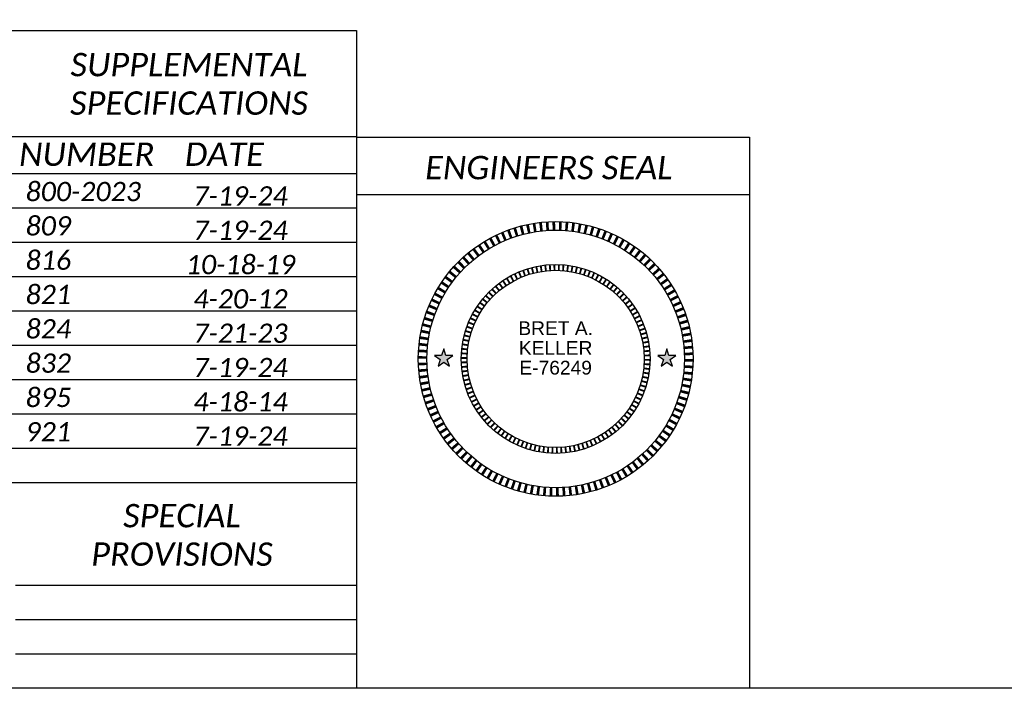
# Model space of a CAD drawing. Header units: feet. Extents: x -18 to 2245837, y -21 to 596159.
# Tile 4 of 34: x 12 to 19, y -6 to -1. Entities that reach past the tile are written whole.
import ezdxf
from ezdxf.enums import TextEntityAlignment as Align

# ---------------------------------------------------------------- set-up
doc = ezdxf.new("R2010")
doc.units = ezdxf.units.FT
doc.header["$MEASUREMENT"] = 0
doc.layers.add('0_View_Frame_Border', color=7, linetype='Continuous', plot=False)
doc.layers.add('SH_Data', color=7, linetype='Continuous')
doc.layers.add('SH_Text', color=7, linetype='Continuous')
doc.styles.add('ARIAL10', font='arial.ttf', dxfattribs={"height": 0.1})
doc.styles.add('P_Slanted_Normal', font='calibrii.ttf', dxfattribs={"height": 0.14})
doc.styles.add('P_Slanted_Subtitle', font='calibrii.ttf', dxfattribs={"height": 0.17})

# ---------------------------------------------------------------- blocks, each defined once
blk = doc.blocks.new('seal_pe')
for points in [[(-0.7739, -0.0524), (-0.7895, -0.0044), (-0.7486, 0.0253), (-0.7991, 0.0253), (-0.8147, 0.0734), (-0.8304, 0.0253), (-0.8809, 0.0253), (-0.84, -0.0044), (-0.8556, -0.0524), (-0.8147, -0.0227)], [(0.8504, -0.0524), (0.8348, -0.0044), (0.8757, 0.0253), (0.8252, 0.0253), (0.8095, 0.0734), (0.7939, 0.0253), (0.7434, 0.0253), (0.7843, -0.0044), (0.7687, -0.0524), (0.8095, -0.0227)]]:
    blk.add_hatch(color=256).paths.add_polyline_path(points)
for points in [[(-0.1032, 0.9318, 0.0187, 0.02, 0), (-0.11, 0.9939, 0.02, 0.02, 0)], [(-0.058, 0.9357, 0.0188, 0.02, 0), (-0.0619, 0.9981, 0.02, 0.02, 0)], [(-0.0127, 0.9374, 0.0187, 0.02, 0), (-0.0136, 0.9999, 0.02, 0.02, 0)], [(0.0326, 0.9369, 0.0188, 0.02, 0), (0.0347, 0.9994, 0.02, 0.02, 0)], [(0.0778, 0.9343, 0.0187, 0.02, 0), (0.083, 0.9966, 0.02, 0.02, 0)], [(-0.3232, 0.88, 0.0187, 0.02, 0), (-0.3447, 0.9387, 0.02, 0.02, 0)], [(-0.2803, 0.8946, 0.0187, 0.02, 0), (-0.2989, 0.9543, 0.02, 0.02, 0)], [(-0.2367, 0.9071, 0.0188, 0.02, 0), (-0.2525, 0.9676, 0.02, 0.02, 0)], [(-0.1926, 0.9175, 0.0187, 0.02, 0), (-0.2054, 0.9787, 0.02, 0.02, 0)], [(-0.1481, 0.9257, 0.0187, 0.02, 0), (-0.1579, 0.9875, 0.02, 0.02, 0)], [(0.1228, 0.9294, 0.0187, 0.02, 0), (0.131, 0.9914, 0.02, 0.02, 0)], [(0.1676, 0.9224, 0.0188, 0.02, 0), (0.1788, 0.9839, 0.02, 0.02, 0)], [(0.212, 0.9132, 0.0187, 0.02, 0), (0.2261, 0.9741, 0.02, 0.02, 0)], [(0.2558, 0.9019, 0.0187, 0.02, 0), (0.2729, 0.962, 0.02, 0.02, 0)], [(0.2991, 0.8885, 0.0187, 0.02, 0), (0.3191, 0.9477, 0.02, 0.02, 0)], [(0.3417, 0.873, 0.0187, 0.02, 0), (0.3645, 0.9312, 0.02, 0.02, 0)], [(-0.4862, 0.8016, 0.0188, 0.02, 0), (-0.5186, 0.855, 0.02, 0.02, 0)], [(-0.4469, 0.8241, 0.0188, 0.02, 0), (-0.4767, 0.8791, 0.02, 0.02, 0)], [(-0.4066, 0.8447, 0.0187, 0.02, 0), (-0.4337, 0.9011, 0.02, 0.02, 0)], [(-0.3653, 0.8634, 0.0187, 0.02, 0), (-0.3896, 0.921, 0.02, 0.02, 0)], [(0.3835, 0.8555, 0.0188, 0.02, 0), (0.409, 0.9125, 0.02, 0.02, 0)], [(0.4244, 0.836, 0.0188, 0.02, 0), (0.4526, 0.8917, 0.02, 0.02, 0)], [(0.4642, 0.8145, 0.0187, 0.02, 0), (0.4952, 0.8688, 0.02, 0.02, 0)], [(-0.5613, 0.7509, 0.0188, 0.02, 0), (-0.5987, 0.801, 0.02, 0.02, 0)], [(-0.5244, 0.7771, 0.0187, 0.02, 0), (-0.5593, 0.8289, 0.02, 0.02, 0)], [(0.5031, 0.7911, 0.0188, 0.02, 0), (0.5366, 0.8438, 0.02, 0.02, 0)], [(0.5407, 0.7659, 0.0187, 0.02, 0), (0.5767, 0.8169, 0.02, 0.02, 0)], [(0.5771, 0.7389, 0.0187, 0.02, 0), (0.6155, 0.7881, 0.02, 0.02, 0)], [(-0.6312, 0.6932, 0.0187, 0.02, 0), (-0.6732, 0.7394, 0.02, 0.02, 0)], [(-0.5969, 0.7229, 0.0188, 0.02, 0), (-0.6367, 0.7711, 0.02, 0.02, 0)], [(0.6121, 0.7101, 0.0187, 0.02, 0), (0.6529, 0.7575, 0.02, 0.02, 0)], [(0.6457, 0.6797, 0.0188, 0.02, 0), (0.6887, 0.725, 0.02, 0.02, 0)], [(-0.6951, 0.6291, 0.0188, 0.02, 0), (-0.7415, 0.671, 0.02, 0.02, 0)], [(-0.6639, 0.6619, 0.0187, 0.02, 0), (-0.7082, 0.706, 0.02, 0.02, 0)], [(-0.2223, 0.6055, 0.0129, 0.0137, 0), (-0.237, 0.6454, 0.0129, 0.0137, 0)], [(-0.1928, 0.6155, 0.0129, 0.0138, 0), (-0.2055, 0.6561, 0.0129, 0.0138, 0)], [(-0.1629, 0.6241, 0.0129, 0.0138, 0), (-0.1736, 0.6652, 0.0129, 0.0138, 0)], [(-0.1325, 0.6312, 0.0129, 0.0138, 0), (-0.1412, 0.6728, 0.0129, 0.0138, 0)], [(-0.1019, 0.6369, 0.0129, 0.0137, 0), (-0.1086, 0.6789, 0.0129, 0.0137, 0)], [(-0.071, 0.6411, 0.0129, 0.0138, 0), (-0.0756, 0.6833, 0.0129, 0.0138, 0)], [(-0.0399, 0.6438, 0.0129, 0.0138, 0), (-0.0425, 0.6862, 0.0129, 0.0138, 0)], [(-0.0088, 0.6449, 0.0129, 0.0138, 0), (-0.0093, 0.6874, 0.0129, 0.0138, 0)], [(0.0224, 0.6446, 0.0129, 0.0138, 0), (0.0239, 0.6871, 0.0129, 0.0138, 0)], [(0.0535, 0.6428, 0.0129, 0.0138, 0), (0.057, 0.6851, 0.0129, 0.0138, 0)], [(0.0845, 0.6394, 0.0129, 0.0137, 0), (0.0901, 0.6816, 0.0129, 0.0137, 0)], [(0.1153, 0.6346, 0.0129, 0.0138, 0), (0.1229, 0.6764, 0.0129, 0.0138, 0)], [(0.1458, 0.6283, 0.0129, 0.0138, 0), (0.1554, 0.6697, 0.0129, 0.0138, 0)], [(0.176, 0.6205, 0.0129, 0.0137, 0), (0.1876, 0.6614, 0.0129, 0.0137, 0)], [(0.2058, 0.6113, 0.0129, 0.0137, 0), (0.2194, 0.6516, 0.0129, 0.0137, 0)], [(0.2351, 0.6006, 0.0129, 0.0138, 0), (0.2506, 0.6402, 0.0129, 0.0138, 0)], [(0.6778, 0.6477, 0.0188, 0.02, 0), (0.7229, 0.6909, 0.02, 0.02, 0)], [(0.7083, 0.6142, 0.0188, 0.02, 0), (0.7555, 0.6552, 0.02, 0.02, 0)], [(-0.7526, 0.559, 0.0187, 0.02, 0), (-0.8028, 0.5963, 0.02, 0.02, 0)], [(-0.7247, 0.5947, 0.0187, 0.02, 0), (-0.773, 0.6344, 0.02, 0.02, 0)], [(-0.3608, 0.5347, 0.0129, 0.0137, 0), (-0.3845, 0.5699, 0.0129, 0.0137, 0)], [(-0.3345, 0.5515, 0.0129, 0.0138, 0), (-0.3566, 0.5878, 0.0129, 0.0138, 0)], [(-0.3075, 0.567, 0.0129, 0.0138, 0), (-0.3277, 0.6044, 0.0129, 0.0138, 0)], [(-0.2797, 0.5812, 0.0129, 0.0137, 0), (-0.2982, 0.6195, 0, 0, 0)], [(-0.2513, 0.594, 0.0129, 0.0137, 0), (-0.2679, 0.6332, 0.0129, 0.0137, 0)], [(0.2638, 0.5886, 0.0129, 0.0138, 0), (0.2812, 0.6274, 0.0129, 0.0138, 0)], [(0.292, 0.5751, 0.0129, 0.0138, 0), (0.3112, 0.613, 0.0129, 0.0138, 0)], [(0.3194, 0.5604, 0.0129, 0.0137, 0), (0.3404, 0.5973, 0.0129, 0.0137, 0)], [(0.3461, 0.5443, 0.0129, 0.0138, 0), (0.3689, 0.5801, 0.0129, 0.0138, 0)], [(0.7371, 0.5793, 0.0187, 0.02, 0), (0.7863, 0.6179, 0.02, 0.02, 0)], [(0.7642, 0.543, 0.0188, 0.02, 0), (0.8152, 0.5792, 0.02, 0.02, 0)], [(-0.803, 0.4838, 0.0187, 0.02, 0), (-0.8566, 0.516, 0.02, 0.02, 0)], [(-0.7787, 0.522, 0.0187, 0.02, 0), (-0.8306, 0.5568, 0.02, 0.02, 0)], [(-0.4342, 0.4769, 0.0129, 0.0138, 0), (-0.4628, 0.5084, 0.0129, 0.0138, 0)], [(-0.4107, 0.4974, 0.0129, 0.0138, 0), (-0.4377, 0.5301, 0.0129, 0.0138, 0)], [(-0.3862, 0.5166, 0.0129, 0.0138, 0), (-0.4116, 0.5507, 0.0129, 0.0138, 0)], [(0.372, 0.5269, 0.0129, 0.0137, 0), (0.3965, 0.5616, 0.0129, 0.0137, 0)], [(0.397, 0.5083, 0.0129, 0.0138, 0), (0.4232, 0.5418, 0.0129, 0.0138, 0)], [(0.4211, 0.4886, 0.0129, 0.0137, 0), (0.4489, 0.5208, 0.0129, 0.0137, 0)], [(0.4442, 0.4676, 0.0129, 0.0138, 0), (0.4735, 0.4985, 0.0129, 0.0138, 0)], [(0.7896, 0.5054, 0.0187, 0.02, 0), (0.8422, 0.5391, 0.02, 0.02, 0)], [(0.8131, 0.4667, 0.0188, 0.02, 0), (0.8673, 0.4978, 0.02, 0.02, 0)], [(-0.846, 0.404, 0.0187, 0.02, 0), (-0.9024, 0.431, 0.02, 0.02, 0)], [(-0.8255, 0.4444, 0.0188, 0.02, 0), (-0.8805, 0.4741, 0.02, 0.02, 0)], [(-0.4986, 0.4092, 0.0129, 0.0137, 0), (-0.5314, 0.4361, 0.0129, 0.0137, 0)], [(-0.4782, 0.4328, 0.0129, 0.0138, 0), (-0.5098, 0.4613, 0.0129, 0.0138, 0)], [(-0.4568, 0.4554, 0.0129, 0.0138, 0), (-0.4869, 0.4854, 0.0129, 0.0138, 0)], [(0.4663, 0.4456, 0.0129, 0.0138, 0), (0.497, 0.475, 0.0129, 0.0138, 0)], [(0.4873, 0.4226, 0.0129, 0.0138, 0), (0.5194, 0.4504, 0.0129, 0.0138, 0)], [(0.5071, 0.3986, 0.0129, 0.0137, 0), (0.5405, 0.4248, 0.0129, 0.0137, 0)], [(0.8347, 0.4269, 0.0187, 0.02, 0), (0.8903, 0.4553, 0.02, 0.02, 0)], [(-0.8645, 0.3627, 0.0187, 0.02, 0), (-0.9221, 0.3869, 0.02, 0.02, 0)], [(-0.5525, 0.3328, 0.0129, 0.0138, 0), (-0.5889, 0.3548, 0.0129, 0.0138, 0)], [(-0.5358, 0.3592, 0.0129, 0.0138, 0), (-0.5711, 0.3828, 0.0129, 0.0138, 0)], [(-0.5178, 0.3846, 0.0129, 0.0138, 0), (-0.5519, 0.41, 0.0129, 0.0138, 0)], [(0.5258, 0.3736, 0.0129, 0.0138, 0), (0.5604, 0.3982, 0.0129, 0.0138, 0)], [(0.5432, 0.3477, 0.0129, 0.0138, 0), (0.579, 0.3707, 0.0129, 0.0138, 0)], [(0.8543, 0.3861, 0.0187, 0.02, 0), (0.9113, 0.4118, 0.02, 0.02, 0)], [(0.872, 0.3443, 0.0187, 0.02, 0), (0.9301, 0.3673, 0.02, 0.02, 0)], [(-0.8955, 0.2776, 0.0187, 0.02, 0), (-0.9552, 0.2961, 0.02, 0.02, 0)], [(-0.881, 0.3205, 0.0187, 0.02, 0), (-0.9398, 0.3419, 0.02, 0.02, 0)], [(-0.582, 0.278, 0.0129, 0.0138, 0), (-0.6204, 0.2963, 0.0129, 0.0138, 0)], [(-0.5679, 0.3058, 0.0129, 0.0138, 0), (-0.6053, 0.3259, 0.0129, 0.0138, 0)], [(0.5594, 0.3211, 0.0129, 0.0138, 0), (0.5963, 0.3423, 0.0129, 0.0138, 0)], [(0.5743, 0.2937, 0.0129, 0.0138, 0), (0.6121, 0.313, 0.0129, 0.0138, 0)], [(0.5878, 0.2656, 0.0129, 0.0137, 0), (0.6265, 0.2831, 0.0129, 0.0137, 0)], [(0.8876, 0.3018, 0.0188, 0.02, 0), (0.9468, 0.3219, 0.02, 0.02, 0)], [(-0.9078, 0.234, 0.0187, 0.02, 0), (-0.9684, 0.2496, 0.02, 0.02, 0)], [(-0.6061, 0.2205, 0.0129, 0.0138, 0), (-0.6461, 0.235, 0.0129, 0.0138, 0)], [(-0.5948, 0.2495, 0.0129, 0.0138, 0), (-0.634, 0.266, 0.0129, 0.0138, 0)], [(0.5999, 0.2369, 0.0129, 0.0138, 0), (0.6395, 0.2525, 0.0129, 0.0138, 0)], [(0.6107, 0.2076, 0.0129, 0.0138, 0), (0.6509, 0.2213, 0.0129, 0.0138, 0)], [(0.9011, 0.2586, 0.0187, 0.02, 0), (0.9612, 0.2758, 0.02, 0.02, 0)], [(0.9126, 0.2147, 0.0187, 0.02, 0), (0.9734, 0.229, 0.02, 0.02, 0)], [(-0.9262, 0.1453, 0.0188, 0.02, 0), (-0.9879, 0.1549, 0.02, 0.02, 0)], [(-0.9181, 0.1898, 0.0188, 0.02, 0), (-0.9793, 0.2025, 0.02, 0.02, 0)], [(-0.6316, 0.1306, 0.0129, 0.0138, 0), (-0.6733, 0.1392, 0.0129, 0.0138, 0)], [(-0.6246, 0.161, 0.0129, 0.0138, 0), (-0.6657, 0.1716, 0.0129, 0.0138, 0)], [(-0.6161, 0.191, 0.0129, 0.0138, 0), (-0.6567, 0.2035, 0.0129, 0.0138, 0)], [(0.62, 0.1779, 0.0129, 0.0138, 0), (0.6608, 0.1896, 0.0129, 0.0138, 0)], [(0.6279, 0.1477, 0.0129, 0.0138, 0), (0.6692, 0.1575, 0.0129, 0.0138, 0)], [(0.9219, 0.1704, 0.0187, 0.02, 0), (0.9833, 0.1817, 0.02, 0.02, 0)], [(0.929, 0.1256, 0.0187, 0.02, 0), (0.991, 0.134, 0.02, 0.02, 0)], [(-0.9321, 0.1003, 0.0187, 0.02, 0), (-0.9943, 0.107, 0.02, 0.02, 0)], [(-0.6413, 0.069, 0.0129, 0.0137, 0), (-0.6836, 0.0736, 0.0129, 0.0137, 0)], [(-0.6372, 0.0999, 0.0129, 0.0138, 0), (-0.6792, 0.1065, 0.0129, 0.0138, 0)], [(0.6343, 0.1172, 0.0129, 0.0138, 0), (0.6761, 0.1249, 0.0129, 0.0138, 0)], [(0.6392, 0.0864, 0.0129, 0.0137, 0), (0.6813, 0.0921, 0.0129, 0.0137, 0)], [(0.934, 0.0806, 0.0187, 0.02, 0), (0.9963, 0.086, 0.02, 0.02, 0)], [(-0.9374, 0.0099, 0.0187, 0.02, 0), (-0.9999, 0.0106, 0.02, 0.02, 0)], [(-0.9359, 0.0552, 0.0187, 0.02, 0), (-0.9983, 0.0589, 0.02, 0.02, 0)], [(-0.645, 0.0068, 0.0129, 0.0138, 0), (-0.6875, 0.0073, 0.0129, 0.0138, 0)], [(-0.6439, 0.038, 0.0129, 0.0138, 0), (-0.6863, 0.0405, 0.0129, 0.0138, 0)], [(0.6426, 0.0555, 0.0129, 0.0137, 0), (0.685, 0.0591, 0.0129, 0.0137, 0)], [(0.6445, 0.0243, 0.0129, 0.0137, 0), (0.687, 0.026, 0.0129, 0.0137, 0)], [(0.645, -0.0068, 0.0129, 0.0138, 0), (0.6875, -0.0073, 0.0129, 0.0138, 0)], [(0.9368, 0.0354, 0.0187, 0.02, 0), (0.9993, 0.0378, 0.02, 0.02, 0)], [(0.9374, -0.0099, 0.0188, 0.02, 0), (0.9999, -0.0106, 0.02, 0.02, 0)], [(-0.9368, -0.0354, 0.0188, 0.02, 0), (-0.9993, -0.0378, 0.02, 0.02, 0)], [(-0.934, -0.0806, 0.0187, 0.02, 0), (-0.9963, -0.086, 0.02, 0.02, 0)], [(-0.6445, -0.0243, 0.0129, 0.0138, 0), (-0.687, -0.026, 0.0129, 0.0138, 0)], [(-0.6426, -0.0555, 0.0129, 0.0138, 0), (-0.685, -0.0591, 0.0129, 0.0138, 0)], [(0.6413, -0.069, 0.0129, 0.0137, 0), (0.6836, -0.0736, 0.0129, 0.0137, 0)], [(0.6439, -0.038, 0.0129, 0.0138, 0), (0.6863, -0.0405, 0.0129, 0.0138, 0)], [(0.9359, -0.0552, 0.0187, 0.02, 0), (0.9983, -0.0589, 0.02, 0.02, 0)], [(-0.929, -0.1256, 0.0188, 0.02, 0), (-0.991, -0.134, 0.02, 0.02, 0)], [(-0.6392, -0.0864, 0.0129, 0.0138, 0), (-0.6813, -0.0921, 0.0129, 0.0138, 0)], [(-0.6343, -0.1172, 0.0129, 0.0138, 0), (-0.6761, -0.1249, 0.0129, 0.0138, 0)], [(-0.6279, -0.1477, 0.0129, 0.0138, 0), (-0.6692, -0.1575, 0.0129, 0.0138, 0)], [(0.6316, -0.1306, 0.0129, 0.0138, 0), (0.6733, -0.1392, 0.0129, 0.0138, 0)], [(0.6372, -0.0999, 0.0129, 0.0137, 0), (0.6792, -0.1065, 0.0129, 0.0137, 0)], [(0.9262, -0.1453, 0.0187, 0.02, 0), (0.9879, -0.1549, 0.02, 0.02, 0)], [(0.9321, -0.1003, 0.0187, 0.02, 0), (0.9943, -0.107, 0.02, 0.02, 0)], [(-0.9219, -0.1704, 0.0187, 0.02, 0), (-0.9833, -0.1817, 0.02, 0.02, 0)], [(-0.9126, -0.2147, 0.0188, 0.02, 0), (-0.9734, -0.229, 0.02, 0.02, 0)], [(-0.62, -0.1779, 0.0129, 0.0138, 0), (-0.6608, -0.1896, 0.0129, 0.0138, 0)], [(-0.6107, -0.2076, 0.0129, 0.0138, 0), (-0.6509, -0.2213, 0.0129, 0.0138, 0)], [(0.6061, -0.2205, 0.0129, 0.0138, 0), (0.6461, -0.235, 0.0129, 0.0138, 0)], [(0.6161, -0.191, 0.0129, 0.0137, 0), (0.6567, -0.2035, 0.0129, 0.0137, 0)], [(0.6246, -0.161, 0.0129, 0.0138, 0), (0.6657, -0.1716, 0.0129, 0.0138, 0)], [(0.9181, -0.1898, 0.0188, 0.02, 0), (0.9793, -0.2025, 0.02, 0.02, 0)], [(-0.9011, -0.2586, 0.0187, 0.02, 0), (-0.9612, -0.2758, 0.02, 0.02, 0)], [(-0.5999, -0.2369, 0.0129, 0.0138, 0), (-0.6395, -0.2525, 0.0129, 0.0138, 0)], [(-0.5878, -0.2656, 0.0129, 0.0138, 0), (-0.6265, -0.2831, 0.0129, 0.0138, 0)], [(0.582, -0.278, 0.0129, 0.0138, 0), (0.6204, -0.2963, 0.0129, 0.0138, 0)], [(0.5948, -0.2495, 0.0129, 0.0138, 0), (0.634, -0.266, 0.0129, 0.0138, 0)], [(0.8955, -0.2776, 0.0187, 0.02, 0), (0.9552, -0.2961, 0.02, 0.02, 0)], [(0.9078, -0.234, 0.0188, 0.02, 0), (0.9684, -0.2496, 0.02, 0.02, 0)], [(-0.8876, -0.3018, 0.0187, 0.02, 0), (-0.9468, -0.3219, 0.02, 0.02, 0)], [(-0.872, -0.3443, 0.0188, 0.02, 0), (-0.9301, -0.3673, 0.02, 0.02, 0)], [(-0.5743, -0.2937, 0.0129, 0.0138, 0), (-0.6121, -0.313, 0.0129, 0.0138, 0)], [(-0.5594, -0.3211, 0.0129, 0.0138, 0), (-0.5963, -0.3423, 0.0129, 0.0138, 0)], [(-0.5432, -0.3477, 0.0129, 0.0138, 0), (-0.579, -0.3707, 0.0129, 0.0138, 0)], [(0.5358, -0.3592, 0.0129, 0.0137, 0), (0.5711, -0.3828, 0.0129, 0.0137, 0)], [(0.5525, -0.3328, 0.0129, 0.0138, 0), (0.5889, -0.3548, 0.0129, 0.0138, 0)], [(0.5679, -0.3058, 0.0129, 0.0138, 0), (0.6053, -0.3259, 0.0129, 0.0138, 0)], [(0.8645, -0.3627, 0.0187, 0.02, 0), (0.9221, -0.3869, 0.02, 0.02, 0)], [(0.881, -0.3205, 0.0188, 0.02, 0), (0.9398, -0.3419, 0.02, 0.02, 0)], [(-0.8543, -0.3861, 0.0188, 0.02, 0), (-0.9113, -0.4118, 0.02, 0.02, 0)], [(-0.8347, -0.4269, 0.0188, 0.02, 0), (-0.8903, -0.4553, 0.02, 0.02, 0)], [(-0.5258, -0.3736, 0.0129, 0.0138, 0), (-0.5604, -0.3982, 0.0129, 0.0138, 0)], [(-0.5071, -0.3986, 0.0129, 0.0138, 0), (-0.5405, -0.4248, 0.0129, 0.0138, 0)], [(-0.4873, -0.4226, 0.0129, 0.0137, 0), (-0.5194, -0.4504, 0.0129, 0.0137, 0)], [(0.4782, -0.4328, 0.0129, 0.0138, 0), (0.5098, -0.4613, 0.0129, 0.0138, 0)], [(0.4986, -0.4092, 0.0129, 0.0138, 0), (0.5314, -0.4361, 0.0129, 0.0138, 0)], [(0.5178, -0.3846, 0.0129, 0.0138, 0), (0.5519, -0.41, 0.0129, 0.0138, 0)], [(0.846, -0.404, 0.0187, 0.02, 0), (0.9024, -0.431, 0.02, 0.02, 0)], [(-0.8131, -0.4667, 0.0188, 0.02, 0), (-0.8673, -0.4978, 0.02, 0.02, 0)], [(-0.7896, -0.5054, 0.0187, 0.02, 0), (-0.8422, -0.5391, 0.02, 0.02, 0)], [(-0.4663, -0.4456, 0.0129, 0.0138, 0), (-0.497, -0.475, 0.0129, 0.0138, 0)], [(-0.4442, -0.4676, 0.0129, 0.0138, 0), (-0.4735, -0.4985, 0.0129, 0.0138, 0)], [(-0.4211, -0.4886, 0.0129, 0.0138, 0), (-0.4489, -0.5208, 0.0129, 0.0138, 0)], [(-0.397, -0.5083, 0.0129, 0.0138, 0), (-0.4232, -0.5418, 0.0129, 0.0138, 0)], [(0.4107, -0.4974, 0.0129, 0.0138, 0), (0.4377, -0.5301, 0.0129, 0.0138, 0)], [(0.4342, -0.4769, 0.0129, 0.0138, 0), (0.4628, -0.5084, 0.0129, 0.0138, 0)], [(0.4568, -0.4554, 0.0129, 0.0138, 0), (0.4869, -0.4854, 0.0129, 0.0138, 0)], [(0.803, -0.4838, 0.0188, 0.02, 0), (0.8566, -0.516, 0.02, 0.02, 0)], [(0.8255, -0.4444, 0.0188, 0.02, 0), (0.8805, -0.4741, 0.02, 0.02, 0)], [(-0.7642, -0.543, 0.0187, 0.02, 0), (-0.8152, -0.5792, 0.02, 0.02, 0)], [(-0.7371, -0.5793, 0.0188, 0.02, 0), (-0.7863, -0.6179, 0.02, 0.02, 0)], [(-0.372, -0.5269, 0.0129, 0.0138, 0), (-0.3965, -0.5616, 0.0129, 0.0138, 0)], [(-0.3461, -0.5443, 0.0129, 0.0138, 0), (-0.3689, -0.5801, 0.0129, 0.0138, 0)], [(-0.3194, -0.5604, 0.0129, 0.0138, 0), (-0.3404, -0.5973, 0.0129, 0.0138, 0)], [(-0.292, -0.5751, 0.0129, 0.0138, 0), (-0.3112, -0.613, 0.0129, 0.0138, 0)], [(0.3075, -0.567, 0.0129, 0.0138, 0), (0.3277, -0.6044, 0.0129, 0.0138, 0)], [(0.3345, -0.5515, 0.0129, 0.0138, 0), (0.3566, -0.5878, 0.0129, 0.0138, 0)], [(0.3608, -0.5347, 0.0129, 0.0137, 0), (0.3845, -0.5699, 0.0129, 0.0137, 0)], [(0.3862, -0.5166, 0.0129, 0.0138, 0), (0.4116, -0.5507, 0.0129, 0.0138, 0)], [(0.7526, -0.559, 0.0187, 0.02, 0), (0.8028, -0.5963, 0.02, 0.02, 0)], [(0.7787, -0.522, 0.0187, 0.02, 0), (0.8306, -0.5568, 0.02, 0.02, 0)], [(-0.7083, -0.6142, 0.0187, 0.02, 0), (-0.7555, -0.6552, 0.02, 0.02, 0)], [(-0.6778, -0.6477, 0.0187, 0.02, 0), (-0.7229, -0.6909, 0.02, 0.02, 0)], [(-0.2638, -0.5886, 0.0129, 0.0138, 0), (-0.2812, -0.6274, 0.0129, 0.0138, 0)], [(-0.2351, -0.6006, 0.0129, 0.0138, 0), (-0.2506, -0.6402, 0.0129, 0.0138, 0)], [(-0.2058, -0.6113, 0.0129, 0.0137, 0), (-0.2194, -0.6516, 0.0129, 0.0137, 0)], [(-0.176, -0.6205, 0.0129, 0.0137, 0), (-0.1876, -0.6614, 0.0129, 0.0137, 0)], [(-0.1458, -0.6283, 0.0129, 0.0138, 0), (-0.1554, -0.6697, 0.0129, 0.0138, 0)], [(-0.1153, -0.6346, 0.0129, 0.0137, 0), (-0.1229, -0.6764, 0.0129, 0.0137, 0)], [(-0.0845, -0.6394, 0.0129, 0.0138, 0), (-0.0901, -0.6816, 0.0129, 0.0138, 0)], [(-0.0535, -0.6428, 0.0129, 0.0138, 0), (-0.057, -0.6851, 0.0129, 0.0138, 0)], [(-0.0224, -0.6446, 0.0129, 0.0137, 0), (-0.0239, -0.6871, 0.0129, 0.0137, 0)], [(0.0088, -0.6449, 0.0129, 0.0138, 0), (0.0093, -0.6874, 0.0129, 0.0138, 0)], [(0.0399, -0.6438, 0.0129, 0.0138, 0), (0.0425, -0.6862, 0.0129, 0.0138, 0)], [(0.071, -0.6411, 0.0129, 0.0138, 0), (0.0756, -0.6833, 0.0129, 0.0138, 0)], [(0.1019, -0.6369, 0.0129, 0.0138, 0), (0.1086, -0.6789, 0.0129, 0.0138, 0)], [(0.1325, -0.6312, 0.0129, 0.0138, 0), (0.1412, -0.6728, 0.0129, 0.0138, 0)], [(0.1629, -0.6241, 0.0129, 0.0138, 0), (0.1736, -0.6652, 0.0129, 0.0138, 0)], [(0.1928, -0.6155, 0.0129, 0.0137, 0), (0.2055, -0.6561, 0.0129, 0.0137, 0)], [(0.2223, -0.6055, 0.0129, 0.0137, 0), (0.237, -0.6454, 0.0129, 0.0137, 0)], [(0.2513, -0.594, 0.0129, 0.0137, 0), (0.2679, -0.6332, 0.0129, 0.0137, 0)], [(0.2797, -0.5812, 0.0129, 0.0137, 0), (0.2982, -0.6195, 0.0129, 0.0137, 0)], [(0.6951, -0.6291, 0.0188, 0.02, 0), (0.7415, -0.671, 0.02, 0.02, 0)], [(0.7247, -0.5947, 0.0188, 0.02, 0), (0.773, -0.6344, 0.02, 0.02, 0)], [(-0.6457, -0.6797, 0.0187, 0.02, 0), (-0.6887, -0.725, 0.02, 0.02, 0)], [(-0.6121, -0.7101, 0.0188, 0.02, 0), (-0.6529, -0.7575, 0.02, 0.02, 0)], [(0.5969, -0.7229, 0.0187, 0.02, 0), (0.6367, -0.7711, 0.02, 0.02, 0)], [(0.6312, -0.6932, 0.0188, 0.02, 0), (0.6732, -0.7394, 0.02, 0.02, 0)], [(0.6639, -0.6619, 0.0187, 0.02, 0), (0.7082, -0.706, 0.02, 0.02, 0)], [(-0.5771, -0.7389, 0.0187, 0.02, 0), (-0.6155, -0.7881, 0.02, 0.02, 0)], [(-0.5407, -0.7659, 0.0187, 0.02, 0), (-0.5767, -0.8169, 0.02, 0.02, 0)], [(-0.5031, -0.7911, 0.0188, 0.02, 0), (-0.5366, -0.8438, 0.02, 0.02, 0)], [(0.5244, -0.7771, 0.0187, 0.02, 0), (0.5593, -0.8289, 0.02, 0.02, 0)], [(0.5613, -0.7509, 0.0188, 0.02, 0), (0.5987, -0.801, 0.02, 0.02, 0)], [(-0.4642, -0.8145, 0.0187, 0.02, 0), (-0.4952, -0.8688, 0.02, 0.02, 0)], [(-0.4244, -0.836, 0.0187, 0.02, 0), (-0.4526, -0.8917, 0.02, 0.02, 0)], [(-0.3835, -0.8555, 0.0188, 0.02, 0), (-0.409, -0.9125, 0.02, 0.02, 0)], [(0.3653, -0.8634, 0.0187, 0.02, 0), (0.3896, -0.921, 0.02, 0.02, 0)], [(0.4066, -0.8447, 0.0187, 0.02, 0), (0.4337, -0.9011, 0.02, 0.02, 0)], [(0.4469, -0.8241, 0.0187, 0.02, 0), (0.4767, -0.8791, 0.02, 0.02, 0)], [(0.4862, -0.8016, 0.0188, 0.02, 0), (0.5186, -0.855, 0.02, 0.02, 0)], [(-0.3417, -0.873, 0.0188, 0.02, 0), (-0.3645, -0.9312, 0.02, 0.02, 0)], [(-0.2991, -0.8885, 0.0187, 0.02, 0), (-0.3191, -0.9477, 0.02, 0.02, 0)], [(-0.2558, -0.9019, 0.0188, 0.02, 0), (-0.2729, -0.962, 0.02, 0.02, 0)], [(-0.212, -0.9132, 0.0187, 0.02, 0), (-0.2261, -0.9741, 0.02, 0.02, 0)], [(-0.1676, -0.9224, 0.0187, 0.02, 0), (-0.1788, -0.9839, 0.02, 0.02, 0)], [(-0.1228, -0.9294, 0.0187, 0.02, 0), (-0.131, -0.9914, 0.02, 0.02, 0)], [(-0.0778, -0.9343, 0.0187, 0.02, 0), (-0.083, -0.9966, 0.02, 0.02, 0)], [(-0.0326, -0.9369, 0.0187, 0.02, 0), (-0.0347, -0.9994, 0.02, 0.02, 0)], [(0.0127, -0.9374, 0.0187, 0.02, 0), (0.0136, -0.9999, 0.02, 0.02, 0)], [(0.058, -0.9357, 0.0188, 0.02, 0), (0.0619, -0.9981, 0.02, 0.02, 0)], [(0.1032, -0.9318, 0.0188, 0.02, 0), (0.11, -0.9939, 0.02, 0.02, 0)], [(0.1481, -0.9257, 0.0188, 0.02, 0), (0.1579, -0.9875, 0.02, 0.02, 0)], [(0.1926, -0.9175, 0.0188, 0.02, 0), (0.2054, -0.9787, 0.02, 0.02, 0)], [(0.2367, -0.9071, 0.0187, 0.02, 0), (0.2525, -0.9676, 0.02, 0.02, 0)], [(0.2803, -0.8946, 0.0187, 0.02, 0), (0.2989, -0.9543, 0.02, 0.02, 0)], [(0.3232, -0.88, 0.0187, 0.02, 0), (0.3447, -0.9387, 0.02, 0.02, 0)]]:
    blk.add_lwpolyline(points, format="xyseb")
for points in [[(-0.7739, -0.0524), (-0.7895, -0.0044), (-0.7486, 0.0253), (-0.7991, 0.0253), (-0.8147, 0.0734), (-0.8304, 0.0253), (-0.8809, 0.0253), (-0.84, -0.0044), (-0.8556, -0.0524), (-0.8147, -0.0227)], [(0.8504, -0.0524), (0.8348, -0.0044), (0.8757, 0.0253), (0.8252, 0.0253), (0.8095, 0.0734), (0.7939, 0.0253), (0.7434, 0.0253), (0.7843, -0.0044), (0.7687, -0.0524), (0.8095, -0.0227)]]:
    blk.add_lwpolyline(points, close=True)
at = {"layer": 'Defpoints'}
for radius in [1, 0.9375, 0.6875, 0.645]:
    blk.add_circle((0, 0), radius, dxfattribs=at)
at = {"style": 'ARIAL10'}
for tag, p in [('LINE1', (0, 0.1438)), ('LINE2', (0, 0)), ('LINE3', (0, -0.1438))]:
    blk.add_attdef(tag, text='', height=0.1, dxfattribs=at).set_placement(p, align=Align.MIDDLE_CENTER)

msp = doc.modelspace()

# ---------------------------------------------------------------- linework, layer by layer
at = {"layer": '0_View_Frame_Border', "color": 6, "elevation": 3534245.5033}
msp.add_lwpolyline([(-9.25, 15), (21.25, 15), (21.25, -6), (-9.25, -6)], close=True, dxfattribs=at)
at = {"layer": 'SH_Data'}
for p, q in [((0.6058, -1.2111, 3534245.5033), (14.3381, -1.2111, 3534245.5033)), ((14.3381, -1.2111, 3534245.5033), (14.3381, -6, 3534245.5033))]:
    msp.add_line(p, q, dxfattribs=at)
at = {"layer": 'SH_Data', "elevation": 3534245.5033}
for points in [[(0.6058, -1.9817), (14.3381, -1.9817)], [(14.3381, -1.9882), (17.1995, -1.9882)], [(17.1995, -1.9882), (17.1995, -6)], [(0.6058, -2.2522), (14.3381, -2.2522)], [(14.3381, -2.4063), (17.1995, -2.4063)], [(0.6058, -2.5022), (14.3381, -2.5022)], [(0.6058, -2.7519), (14.3381, -2.7519)], [(0.6058, -3.0019), (14.3381, -3.0019)], [(0.6058, -3.2517), (14.3381, -3.2517)], [(0.6058, -3.5014), (14.3381, -3.5014)], [(0.6058, -3.7514), (14.3381, -3.7514)], [(0.6058, -4.0011), (14.3381, -4.0011)], [(0.6058, -4.2511), (14.3381, -4.2511)], [(0.6058, -4.5008), (14.3381, -4.5008)], [(11.8558, -5.2503), (14.3381, -5.2503)], [(11.8558, -5.5003), (14.3381, -5.5003)], [(11.8558, -5.75), (14.3381, -5.75)]]:
    msp.add_lwpolyline(points, dxfattribs=at)

# ---------------------------------------------------------------- block references
at = {"layer": 'SH_Data'}
ref = msp.add_blockref('seal_pe', (15.7892, -3.602, 3534245.5033), dxfattribs=at)
ref.add_attrib('LINE1', 'BRET A.', dxfattribs={"layer": '0', "height": 0.1, "style": 'ARIAL10'}).set_placement((15.7892, -3.4583, 3534245.5033), align=Align.BOTTOM_CENTER)
ref.add_attrib('LINE2', 'KELLER', dxfattribs={"layer": '0', "height": 0.1, "style": 'ARIAL10'}).set_placement((15.7892, -3.602, 3534245.5033), align=Align.BOTTOM_CENTER)
ref.add_attrib('LINE3', 'E-76249', dxfattribs={"layer": '0', "height": 0.1, "style": 'ARIAL10'}).set_placement((15.7892, -3.7458, 3534245.5033), align=Align.BOTTOM_CENTER)

# ---------------------------------------------------------------- texts
at = {"layer": 'SH_Data', "linetype": 'Continuous', "style": 'P_Slanted_Normal'}
for s, p in [('800-2023', (11.9293, -2.4535, 3534245.5033)), ('809', (11.9293, -2.7035, 3534245.5033)), ('816', (11.9293, -2.9532, 3534245.5033)), ('821', (11.9293, -3.203, 3534245.5033)), ('824', (11.9293, -3.453, 3534245.5033)), ('832', (11.9293, -3.7027, 3534245.5033)), ('895', (11.9293, -3.9524, 3534245.5033)), ('921', (11.9293, -4.2024, 3534245.5033))]:
    msp.add_text(s, height=0.14, dxfattribs=at).set_placement(p)
at = {"layer": 'SH_Text', "style": 'P_Slanted_Subtitle'}
for s, p in [('SUPPLEMENTAL', (13.1198, -1.4594)), ('SPECIFICATIONS', (13.1198, -1.7394)), ('NUMBER', (12.3747, -2.1117)), ('DATE', (13.3774, -2.1116)), ('SPECIAL', (13.0683, -4.743)), ('PROVISIONS', (13.0683, -5.023))]:
    msp.add_text(s, height=0.17, dxfattribs=at).set_placement(p, align=Align.MIDDLE_CENTER)
msp.add_text('ENGINEERS SEAL', height=0.17, dxfattribs=at).set_placement((14.8388, -2.2943, 3534245.5033))
at = {"layer": 'SH_Text', "linetype": 'Continuous', "style": 'P_Slanted_Normal'}
for s, p in [('7-19-24', (13.4948, -2.5274, 3534245.5033)), ('7-19-24', (13.4948, -2.7774, 3534245.5033)), ('10-18-19', (13.4948, -3.0272, 3534245.5033)), ('4-20-12', (13.4948, -3.2769, 3534245.5033)), ('7-21-23', (13.4948, -3.5269, 3534245.5033)), ('7-19-24', (13.4948, -3.7766, 3534245.5033)), ('4-18-14', (13.4948, -4.0263, 3534245.5033)), ('7-19-24', (13.4948, -4.2763, 3534245.5033))]:
    msp.add_text(s, height=0.14, dxfattribs=at).set_placement(p, align=Align.BOTTOM_CENTER)

doc.saveas('drawing.dxf')
